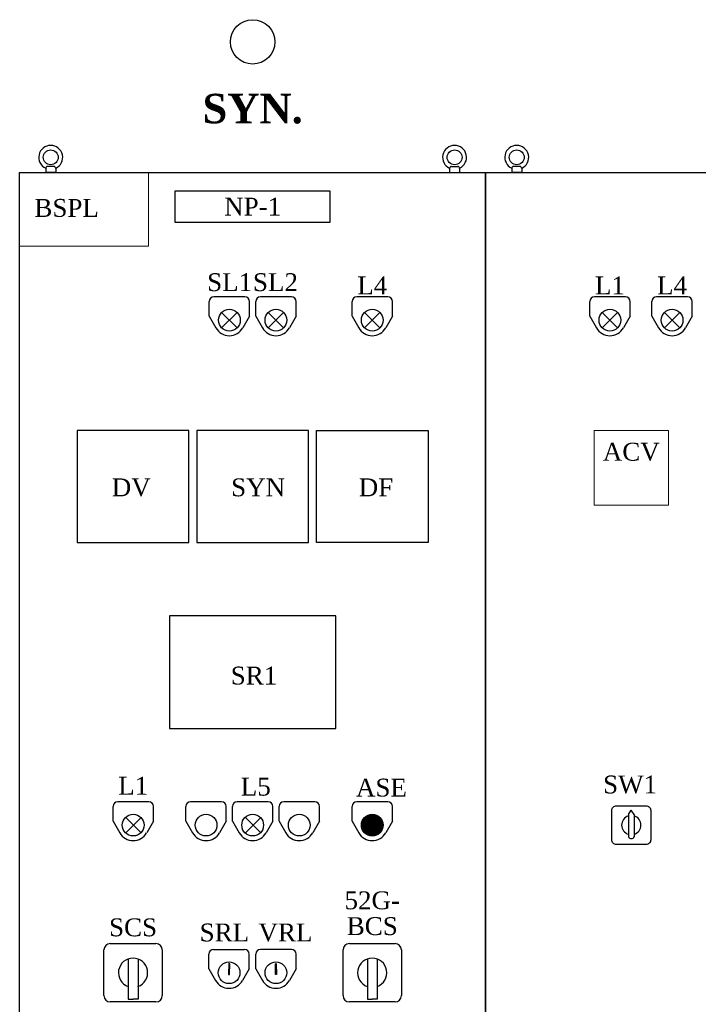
# Model space of a CAD drawing. Header units: millimetres. Extents: x -258 to 424, y -2156 to -1905.
# Tile 2 of 14: x -258 to -171, y -2031 to -1905. Entities that reach past the tile are written whole.
import ezdxf
from ezdxf.enums import TextEntityAlignment as Align

# ---------------------------------------------------------------- set-up
doc = ezdxf.new("R2010")
doc.units = ezdxf.units.MM
doc.linetypes.add('ACAD_ISO02W100', pattern=[15, 12, -3])
doc.styles.add('ROMANS', font='times.ttf')
doc.styles.add('ROMANT', font='timesbd.ttf')

# ---------------------------------------------------------------- blocks, each defined once
blk = doc.blocks.new('A$C319E25F5')
at = {"color": 0}
for p, q in [((-3.7, 13.6), (0, 19.1)), ((-3.7, 13.6), (-3.7, -14.9)), ((3.7, 13.6), (0, 19.1)), ((3.7, 13.6), (3.7, -14.9))]:
    blk.add_line(p, q, dxfattribs=at)
blk.add_lwpolyline([(19, -25), (-19, -25, -0.414214), (-25, -19), (-25, 19, -0.414214), (-19, 25), (19, 25, -0.414214), (25, 19), (25, -19, -0.414214)], format="xyb", close=True, dxfattribs=at)
for centre, radius, start, end in [((0, 0), 12.4, 107.2341, 252.7659), ((0, 0), 12.4, 107.2341, 252.7659), ((0, 0), 12.4, 287.2341, 72.7659), ((0, 0), 12.4, 287.2341, 72.7659), ((-0.1, -13.6), 3.75, 199.0328, 272.0784), ((0.1, -13.6), 3.75, 267.9216, 340.9672)]:
    blk.add_arc(centre, radius, start, end, dxfattribs=at)

msp = doc.modelspace()

# ---------------------------------------------------------------- hatches: boundary and pattern name
for points in [[(-231.56, -2026.16), (-231.43, -2026.17), (-231.48, -2027.57), (-231.6, -2027.56)], [(-225.44, -2026.16), (-225.56, -2026.17), (-225.52, -2027.57), (-225.4, -2027.56)]]:
    msp.add_hatch(color=256).paths.add_polyline_path(points)

# ---------------------------------------------------------------- linework, layer by layer
for p, q in [((-255.13, -1923.8), (-255.13, -1924.25)), ((-254.08, -1923.55), (-254.88, -1923.55)), ((-253.83, -1923.8), (-253.83, -1924.25)), ((-203.13, -1923.8), (-203.13, -1924.25)), ((-202.88, -1923.55), (-202.08, -1923.55)), ((-201.83, -1923.8), (-201.83, -1924.25)), ((-195.13, -1923.8), (-195.13, -1924.25)), ((-194.08, -1923.55), (-194.88, -1923.55)), ((-193.83, -1923.8), (-193.83, -1924.25)), ((-253.91, -1924.33), (-255.05, -1924.33)), ((-203.05, -1924.33), (-201.91, -1924.33)), ((-193.91, -1924.33), (-195.05, -1924.33)), ((-229.48, -1940.33), (-233.48, -1940.33)), ((-223.48, -1940.33), (-227.48, -1940.33)), ((-211.08, -1940.33), (-215.08, -1940.33)), ((-180.48, -1940.33), (-184.48, -1940.33)), ((-172.48, -1940.33), (-176.48, -1940.33)), ((-234.08, -1942.83), (-234.08, -1940.93)), ((-228.88, -1942.83), (-228.88, -1940.93)), ((-228.08, -1942.83), (-228.08, -1940.93)), ((-222.88, -1942.83), (-222.88, -1940.93)), ((-215.68, -1942.83), (-215.68, -1940.93)), ((-210.48, -1942.83), (-210.48, -1940.93)), ((-185.08, -1942.83), (-185.08, -1940.93)), ((-179.88, -1942.83), (-179.88, -1940.93)), ((-177.08, -1942.83), (-177.08, -1940.93)), ((-171.88, -1942.83), (-171.88, -1940.93)), ((-234.08, -1942.83), (-233.21, -1944.33)), ((-230.49, -1944.32), (-232.47, -1942.34)), ((-232.47, -1944.32), (-230.49, -1942.34)), ((-228.88, -1942.83), (-229.74, -1944.33)), ((-228.08, -1942.83), (-227.21, -1944.33)), ((-224.49, -1944.32), (-226.47, -1942.34)), ((-226.47, -1944.32), (-224.49, -1942.34)), ((-222.88, -1942.83), (-223.74, -1944.33)), ((-215.68, -1942.83), (-214.81, -1944.33)), ((-212.09, -1944.32), (-214.07, -1942.34)), ((-214.07, -1944.32), (-212.09, -1942.34)), ((-210.48, -1942.83), (-211.34, -1944.33)), ((-185.08, -1942.83), (-184.21, -1944.33)), ((-181.49, -1944.32), (-183.47, -1942.34)), ((-183.47, -1944.32), (-181.49, -1942.34)), ((-179.88, -1942.83), (-180.74, -1944.33)), ((-177.08, -1942.83), (-176.21, -1944.33)), ((-173.49, -1944.32), (-175.47, -1942.34)), ((-175.47, -1944.32), (-173.49, -1942.34)), ((-171.88, -1942.83), (-172.74, -1944.33)), ((-246.46, -2007.83), (-246.46, -2005.93)), ((-241.86, -2005.33), (-245.86, -2005.33)), ((-241.26, -2007.83), (-241.26, -2005.93)), ((-237.08, -2007.83), (-237.08, -2005.93)), ((-232.48, -2005.33), (-236.48, -2005.33)), ((-231.88, -2007.83), (-231.88, -2005.93)), ((-231.08, -2007.83), (-231.08, -2005.93)), ((-226.48, -2005.33), (-230.48, -2005.33)), ((-225.88, -2007.83), (-225.88, -2005.93)), ((-225.08, -2007.83), (-225.08, -2005.93)), ((-220.48, -2005.33), (-224.48, -2005.33)), ((-219.88, -2007.83), (-219.88, -2005.93)), ((-215.68, -2007.83), (-215.68, -2005.93)), ((-211.08, -2005.33), (-215.08, -2005.33)), ((-210.48, -2007.83), (-210.48, -2005.93)), ((-242.82, -2009.32), (-244.8, -2007.34)), ((-244.8, -2009.32), (-242.82, -2007.34)), ((-227.44, -2009.32), (-229.42, -2007.34)), ((-229.42, -2009.32), (-227.44, -2007.34)), ((-246.46, -2007.83), (-245.59, -2009.33)), ((-241.26, -2007.83), (-242.12, -2009.33)), ((-237.08, -2007.83), (-236.21, -2009.33)), ((-231.88, -2007.83), (-232.74, -2009.33)), ((-231.08, -2007.83), (-230.21, -2009.33)), ((-225.88, -2007.83), (-226.74, -2009.33)), ((-225.08, -2007.83), (-224.21, -2009.33)), ((-219.88, -2007.83), (-220.74, -2009.33)), ((-215.68, -2007.83), (-214.81, -2009.33)), ((-210.48, -2007.83), (-211.34, -2009.33)), ((-246.83, -2023.58), (-240.93, -2023.58)), ((-216.03, -2023.58), (-210.13, -2023.58)), ((-247.63, -2030.28), (-247.63, -2024.38)), ((-240.13, -2024.38), (-240.13, -2030.28)), ((-234.12, -2026.83), (-234.12, -2024.93)), ((-233.52, -2024.33), (-229.52, -2024.33)), ((-228.92, -2026.83), (-228.92, -2024.93)), ((-228.08, -2026.83), (-228.08, -2024.93)), ((-223.48, -2024.33), (-227.48, -2024.33)), ((-222.88, -2026.83), (-222.88, -2024.93)), ((-216.83, -2030.28), (-216.83, -2024.38)), ((-209.33, -2024.38), (-209.33, -2030.28)), ((-244.51, -2025.56), (-244.51, -2030.74)), ((-243.24, -2025.56), (-243.24, -2030.74)), ((-213.71, -2025.56), (-213.71, -2030.74)), ((-212.44, -2025.56), (-212.44, -2030.74)), ((-234.12, -2026.83), (-233.25, -2028.33)), ((-228.92, -2026.83), (-229.79, -2028.33)), ((-228.08, -2026.83), (-227.21, -2028.33)), ((-222.88, -2026.83), (-223.74, -2028.33)), ((-240.93, -2031.08), (-246.83, -2031.08)), ((-244.51, -2030.74), (-243.88, -2030.74)), ((-243.24, -2030.74), (-243.88, -2030.74)), ((-210.13, -2031.08), (-216.03, -2031.08)), ((-213.71, -2030.74), (-213.08, -2030.74)), ((-212.44, -2030.74), (-213.08, -2030.74))]:
    msp.add_line(p, q)
for points in [[(-198.48, -2144.33), (-258.48, -2144.33), (-258.48, -1924.33), (-198.48, -1924.33)], [(-118.48, -2144.33), (-198.48, -2144.33), (-198.48, -1924.33), (-118.48, -1924.33)], [(-251.08, -1971.93), (-236.68, -1971.93), (-236.68, -1957.53), (-251.08, -1957.53)], [(-235.68, -1971.93), (-221.28, -1971.93), (-221.28, -1957.53), (-235.68, -1957.53)], [(-205.88, -1971.93), (-220.28, -1971.93), (-220.28, -1957.53), (-205.88, -1957.53)], [(-239.18, -1995.88), (-217.78, -1995.88), (-217.78, -1981.38), (-239.18, -1981.38)], [(-231.43, -2026.17), (-231.56, -2026.16), (-231.6, -2027.56), (-231.48, -2027.57)], [(-225.56, -2026.17), (-225.44, -2026.16), (-225.4, -2027.56), (-225.52, -2027.57)]]:
    msp.add_lwpolyline(points, close=True)
at = {"color": 3, "lineweight": 9}
for points in [[(-258.48, -1924.33), (-258.48, -1933.82), (-241.88, -1933.82), (-241.88, -1924.33)], [(-238.48, -1926.71), (-238.48, -1930.71), (-218.48, -1930.71), (-218.48, -1926.71)], [(-238.48, -1926.71), (-238.48, -1930.71), (-218.48, -1930.71), (-218.48, -1926.71)]]:
    msp.add_lwpolyline(points, close=True, dxfattribs=at)
at = {"color": 3}
msp.add_lwpolyline([(-238.48, -1926.71), (-238.48, -1930.71), (-218.48, -1930.71), (-218.48, -1926.71)], close=True, dxfattribs=at)
msp.add_lwpolyline([(-238.48, -1926.71), (-238.48, -1930.71), (-218.48, -1930.71), (-218.48, -1926.71)], close=True, dxfattribs=at)
at = {"lineweight": 9}
msp.add_lwpolyline([(-184.53, -1967.13), (-174.93, -1967.13), (-174.93, -1957.53), (-184.53, -1957.53)], close=True, dxfattribs=at)
at = {"linetype": 'ACAD_ISO02W100', "const_width": 1.4}
msp.add_lwpolyline([(-213.78, -2008.33, 1), (-212.38, -2008.33, 1)], format="xyb", close=True, dxfattribs=at)
for centre, radius in [((-228.48, -1907.51), 2.86), ((-254.48, -1922.37), 0.962), ((-202.48, -1922.37), 0.962), ((-194.48, -1922.37), 0.962), ((-231.48, -1943.33), 1.4), ((-225.48, -1943.33), 1.4), ((-213.08, -1943.33), 1.4), ((-182.48, -1943.33), 1.4), ((-174.48, -1943.33), 1.4), ((-243.86, -2008.33), 1.4), ((-234.48, -2008.33), 1.4), ((-228.48, -2008.33), 1.4), ((-222.48, -2008.33), 1.4), ((-213.08, -2008.33), 1.4), ((-231.52, -2027.33), 1.4), ((-225.48, -2027.33), 1.4)]:
    msp.add_circle(centre, radius)
for centre, radius, start, end in [((-254.48, -1922.37), 1.54, 294.9203, 245.0797), ((-202.48, -1922.37), 1.54, 294.9203, 245.0797), ((-194.48, -1922.37), 1.54, 294.9203, 245.0797), ((-254.88, -1923.8), 0.25, 90, 180), ((-254.08, -1923.8), 0.25, 0, 90), ((-202.88, -1923.8), 0.25, 90, 180), ((-202.08, -1923.8), 0.25, 0, 90), ((-194.88, -1923.8), 0.25, 90, 180), ((-194.08, -1923.8), 0.25, 0, 90), ((-255.05, -1924.25), 0.08, 180, 270), ((-253.91, -1924.25), 0.08, 270, 0), ((-203.05, -1924.25), 0.08, 180, 270), ((-201.91, -1924.25), 0.08, 270, 0), ((-195.05, -1924.25), 0.08, 180, 270), ((-193.91, -1924.25), 0.08, 270, 0), ((-233.48, -1940.93), 0.6, 90, 180), ((-229.48, -1940.93), 0.6, 0, 90), ((-227.48, -1940.93), 0.6, 90, 180), ((-223.48, -1940.93), 0.6, 0, 90), ((-215.08, -1940.93), 0.6, 90, 180), ((-211.08, -1940.93), 0.6, 0, 90), ((-184.48, -1940.93), 0.6, 90, 180), ((-180.48, -1940.93), 0.6, 0, 90), ((-176.48, -1940.93), 0.6, 90, 180), ((-172.48, -1940.93), 0.6, 0, 90), ((-231.48, -1943.33), 2, 210.0551, 329.9449), ((-225.48, -1943.33), 2, 210.0551, 329.9449), ((-213.08, -1943.33), 2, 210.0551, 329.9449), ((-182.48, -1943.33), 2, 210.0551, 329.9449), ((-174.48, -1943.33), 2, 210.0551, 329.9449), ((-245.86, -2005.93), 0.6, 90, 180), ((-241.86, -2005.93), 0.6, 0, 90), ((-236.48, -2005.93), 0.6, 90, 180), ((-232.48, -2005.93), 0.6, 0, 90), ((-230.48, -2005.93), 0.6, 90, 180), ((-226.48, -2005.93), 0.6, 0, 90), ((-224.48, -2005.93), 0.6, 90, 180), ((-220.48, -2005.93), 0.6, 0, 90), ((-215.08, -2005.93), 0.6, 90, 180), ((-211.08, -2005.93), 0.6, 0, 90), ((-243.86, -2008.33), 2, 210.0551, 329.9449), ((-234.48, -2008.33), 2, 210.0551, 329.9449), ((-228.48, -2008.33), 2, 210.0551, 329.9449), ((-222.48, -2008.33), 2, 210.0551, 329.9449), ((-213.08, -2008.33), 2, 210.0551, 329.9449), ((-246.83, -2024.38), 0.8, 90, 180), ((-240.93, -2024.38), 0.8, 0, 90), ((-216.03, -2024.38), 0.8, 90, 180), ((-210.13, -2024.38), 0.8, 0, 90), ((-233.52, -2024.93), 0.6, 90, 180), ((-229.52, -2024.93), 0.6, 0, 90), ((-227.48, -2024.93), 0.6, 90, 180), ((-223.48, -2024.93), 0.6, 0, 90), ((-243.88, -2027.33), 1.88, 289.7438, 250.2562), ((-213.08, -2027.33), 1.88, 289.7438, 250.2562), ((-231.52, -2027.33), 2, 210.0551, 329.9449), ((-225.48, -2027.33), 2, 210.0551, 329.9449), ((-246.83, -2030.28), 0.8, 180, 270), ((-240.93, -2030.28), 0.8, 270, 0), ((-216.03, -2030.28), 0.8, 180, 270), ((-210.13, -2030.28), 0.8, 270, 0)]:
    msp.add_arc(centre, radius, start, end)

# ---------------------------------------------------------------- block references
at = {"lineweight": 9, "xscale": 0.1000000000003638, "yscale": 0.1000000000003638, "zscale": 0.1000000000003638}
msp.add_blockref('A$C319E25F5', (-179.73, -2008.33), dxfattribs=at)

# ---------------------------------------------------------------- texts
for s, height, style, p in [('SYN.', 3.8, 'ROMANT', (-228.48, -1916.09)), ('NP-1', 2.3, 'ROMANS', (-228.48, -1928.71)), ('L4', 2.3, 'ROMANS', (-213.08, -1938.86)), ('L1', 2.3, 'ROMANS', (-182.48, -1938.86)), ('L4', 2.3, 'ROMANS', (-174.48, -1938.86)), ('L1', 2.3, 'ROMANS', (-243.86, -2003.26)), ('ASE', 2.3, 'ROMANS', (-211.9, -2003.5)), ('52G-', 2.3, 'ROMANS', (-213.08, -2018.01)), ('BCS', 2.3, 'ROMANS', (-213.08, -2021.33)), ('SCS', 2.3, 'ROMANS', (-243.88, -2021.49)), ('SRL', 2.3, 'ROMANS', (-232.12, -2022.15)), ('VRL', 2.3, 'ROMANS', (-224.26, -2022.15))]:
    msp.add_text(s, height=height, dxfattribs=dict(style=style)).set_placement(p, align=Align.MIDDLE_CENTER)
at = {"lineweight": 9, "style": 'ROMANS'}
for s, p in [('BSPL', (-252.43, -1928.88)), ('ACV', (-179.73, -1960.27))]:
    msp.add_text(s, height=2.3, dxfattribs=at).set_placement(p, align=Align.MIDDLE_CENTER)
at = {"style": 'ROMANS'}
for s, p in [('SL1', (-234.34, -1939.59)), ('SL2', (-228.44, -1939.59)), ('DV', (-246.62, -1966)), ('SYN', (-231.25, -1966)), ('DF', (-214.82, -1966)), ('SR1', (-231.3, -1990.23)), ('L5', (-230.01, -2004.53))]:
    msp.add_text(s, height=2.3, dxfattribs=at).set_placement(p)
at = {"color": 2, "style": 'ROMANS'}
msp.add_text('SW1', height=2.3, dxfattribs=at).set_placement((-183.36, -2003.1), align=Align.MIDDLE_LEFT)

doc.saveas('drawing.dxf')
